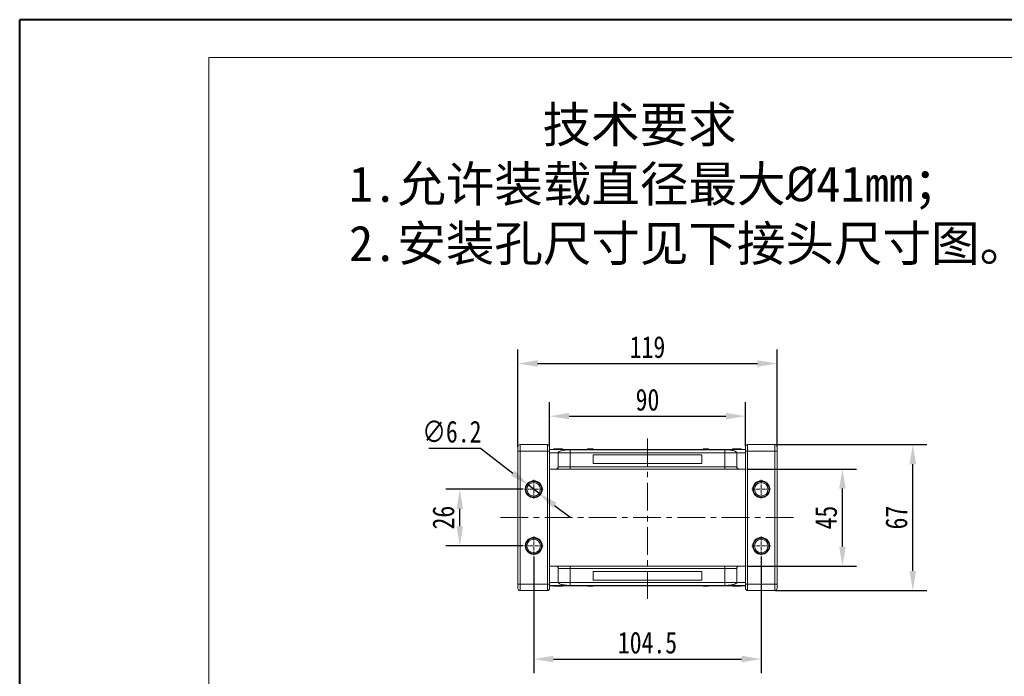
# Model space of a CAD drawing. Header units: millimetres. Extents: x 2145 to 3607, y 659 to 1692.
# Tile 14 of 85: x 2145 to 2597, y 1390 to 1692. Entities that reach past the tile are written whole.
import ezdxf

# ---------------------------------------------------------------- set-up
doc = ezdxf.new("R2010")
doc.units = ezdxf.units.MM
doc.linetypes.add('CENTER', pattern=[0.6, 0.375, -0.075, 0.075, -0.075])
doc.linetypes.add('CENTERX2', pattern=[20.32, 12.7, -2.54, 2.54, -2.54])
doc.styles.get("Standard").update_dxf_attribs({"font": '仿宋_GB2312.ttf', "width": 0.8})
doc.styles.add('样式 6', font='仿宋_GB2312.ttf')
doc.dimstyles.new('ISO-45.1', dxfattribs={"dimtxt": 10, "dimasz": 9, "dimexe": 6.5, "dimexo": 0.625, "dimgap": 2.5, "dimtad": 1, "dimtoh": 1, "dimdsep": 46, "dimtxsty": 'Standard', "dimcen": 2.5, "dimadec": 0, "dimazin": 0, "dimtfac": 1, "dimtmove": 0, "dimatfit": 3, "dimfxl": 0, "dimarcsym": 0})
doc.dimstyles.new('副本 ISO-45.1', dxfattribs={"dimtxt": 10, "dimasz": 9, "dimexe": 6.5, "dimexo": 0.625, "dimgap": 2.5, "dimtad": 1, "dimdsep": 46, "dimtxsty": 'Standard', "dimcen": 2.5, "dimadec": 0, "dimazin": 0, "dimtfac": 1, "dimtmove": 0, "dimatfit": 3, "dimfxl": 0, "dimarcsym": 0})

# ---------------------------------------------------------------- blocks, each defined once
blk = doc.blocks.new('*D2582')
at = {"color": 0, "lineweight": -2}
for p, q in [((2380.98, 1445.23), (2380.98, 1391.67)), ((2485.48, 1445.23), (2485.48, 1391.67)), ((2389.98, 1398.17), (2476.48, 1398.17))]:
    blk.add_line(p, q, dxfattribs=at)
at = {"color": 0, "lineweight": 9}
for points in [[(2389.98, 1399.67), (2389.98, 1396.67), (2380.98, 1398.17)], [(2476.48, 1399.67), (2476.48, 1396.67), (2485.48, 1398.17)]]:
    blk.add_solid(points, dxfattribs=at)
at = {"layer": 'Defpoints', "color": 0, "lineweight": 9}
for p in [(2380.98, 1445.85), (2485.48, 1445.85), (2485.48, 1398.17)]:
    blk.add_point(p, dxfattribs=at)
at = {"color": 0, "lineweight": 9, "insert": (2433.23, 1405.67), "char_height": 10, "attachment_point": 5}
blk.add_mtext('104.5', dxfattribs=at)
blk = doc.blocks.new('*D2583')
at = {"color": 0, "lineweight": -2}
for p, q in [((2376.07, 1476.14), (2340.53, 1476.14)), ((2347.03, 1459.14), (2347.03, 1467.14)), ((2376.07, 1450.14), (2340.53, 1450.14))]:
    blk.add_line(p, q, dxfattribs=at)
at = {"color": 0, "lineweight": 9}
for points in [[(2345.53, 1467.14), (2348.53, 1467.14), (2347.03, 1476.14)], [(2345.53, 1459.14), (2348.53, 1459.14), (2347.03, 1450.14)]]:
    blk.add_solid(points, dxfattribs=at)
at = {"layer": 'Defpoints', "color": 0, "lineweight": 9}
for p in [(2347.03, 1476.14), (2376.69, 1476.14), (2376.69, 1450.14)]:
    blk.add_point(p, dxfattribs=at)
at = {"color": 0, "lineweight": 9, "insert": (2339.53, 1463.14), "char_height": 10, "attachment_point": 5, "rotation": 90}
blk.add_mtext('26', dxfattribs=at)
blk = doc.blocks.new('*D2584')
at = {"color": 0, "lineweight": -2}
for p, q in [((2478.86, 1485.44), (2529.29, 1485.44)), ((2522.79, 1449.84), (2522.79, 1476.44)), ((2478.86, 1440.84), (2529.29, 1440.84))]:
    blk.add_line(p, q, dxfattribs=at)
at = {"color": 0, "lineweight": 9}
for points in [[(2521.29, 1476.44), (2524.29, 1476.44), (2522.79, 1485.44)], [(2521.29, 1449.84), (2524.29, 1449.84), (2522.79, 1440.84)]]:
    blk.add_solid(points, dxfattribs=at)
at = {"layer": 'Defpoints', "color": 0, "lineweight": 9}
for p in [(2478.23, 1485.44), (2522.79, 1485.44), (2478.23, 1440.84)]:
    blk.add_point(p, dxfattribs=at)
at = {"color": 0, "lineweight": 9, "insert": (2515.29, 1463.14), "char_height": 10, "attachment_point": 5, "rotation": 90}
blk.add_mtext('45', dxfattribs=at)
blk = doc.blocks.new('*D2585')
at = {"color": 0, "lineweight": -2}
for p, q in [((2492.04, 1496.64), (2561.61, 1496.64)), ((2555.11, 1438.64), (2555.11, 1487.64)), ((2492.04, 1429.64), (2561.61, 1429.64))]:
    blk.add_line(p, q, dxfattribs=at)
at = {"color": 0, "lineweight": 9}
for points in [[(2553.61, 1487.64), (2556.61, 1487.64), (2555.11, 1496.64)], [(2553.61, 1438.64), (2556.61, 1438.64), (2555.11, 1429.64)]]:
    blk.add_solid(points, dxfattribs=at)
at = {"layer": 'Defpoints', "color": 0, "lineweight": 9}
for p in [(2491.41, 1496.64), (2555.11, 1496.64), (2491.41, 1429.64)]:
    blk.add_point(p, dxfattribs=at)
at = {"color": 0, "lineweight": 9, "insert": (2547.61, 1463.14), "char_height": 10, "attachment_point": 5, "rotation": 90}
blk.add_mtext('67', dxfattribs=at)
blk = doc.blocks.new('*D2586')
at = {"color": 0, "lineweight": -2}
for p, q in [((2388.23, 1495.94), (2388.23, 1516.2)), ((2478.23, 1495.94), (2478.23, 1516.2)), ((2397.23, 1509.7), (2469.23, 1509.7))]:
    blk.add_line(p, q, dxfattribs=at)
at = {"color": 0, "lineweight": 9}
for points in [[(2397.23, 1511.2), (2397.23, 1508.2), (2388.23, 1509.7)], [(2469.23, 1511.2), (2469.23, 1508.2), (2478.23, 1509.7)]]:
    blk.add_solid(points, dxfattribs=at)
at = {"layer": 'Defpoints', "color": 0, "lineweight": 9}
for p in [(2478.23, 1509.7), (2388.23, 1495.31), (2478.23, 1495.31)]:
    blk.add_point(p, dxfattribs=at)
at = {"color": 0, "lineweight": 9, "insert": (2433.23, 1517.2), "char_height": 10, "attachment_point": 5}
blk.add_mtext('90', dxfattribs=at)
blk = doc.blocks.new('*D2587')
at = {"color": 0, "lineweight": -2}
for p, q in [((2373.73, 1495.65), (2373.73, 1540.38)), ((2492.73, 1495.65), (2492.73, 1540.38)), ((2382.73, 1533.88), (2483.73, 1533.88))]:
    blk.add_line(p, q, dxfattribs=at)
at = {"color": 0, "lineweight": 9}
for points in [[(2382.73, 1535.38), (2382.73, 1532.38), (2373.73, 1533.88)], [(2483.73, 1535.38), (2483.73, 1532.38), (2492.73, 1533.88)]]:
    blk.add_solid(points, dxfattribs=at)
at = {"layer": 'Defpoints', "color": 0, "lineweight": 9}
for p in [(2492.73, 1533.88), (2373.73, 1495.03), (2492.73, 1495.03)]:
    blk.add_point(p, dxfattribs=at)
at = {"color": 0, "lineweight": 9, "insert": (2433.23, 1541.38), "char_height": 10, "attachment_point": 5}
blk.add_mtext('119', dxfattribs=at)
blk = doc.blocks.new('*D2588')
at = {"color": 0, "lineweight": -2}
for p, q in [((2332.77, 1495.02), (2356.48, 1495.02)), ((2356.48, 1495.02), (2371.4, 1483.52)), ((2383.44, 1474.25), (2378.53, 1478.03)), ((2390.57, 1468.76), (2397.7, 1463.27))]:
    blk.add_line(p, q, dxfattribs=at)
at = {"color": 0, "lineweight": 9}
for points in [[(2372.31, 1484.71), (2370.48, 1482.34), (2378.53, 1478.03)], [(2391.48, 1469.95), (2389.65, 1467.57), (2383.44, 1474.25)]]:
    blk.add_solid(points, dxfattribs=at)
at = {"layer": 'Defpoints', "color": 0, "lineweight": 9}
for p in [(2378.53, 1478.03), (2383.44, 1474.25)]:
    blk.add_point(p, dxfattribs=at)
at = {"color": 0, "lineweight": 9, "insert": (2343.37, 1502.52), "char_height": 10, "attachment_point": 5}
blk.add_mtext('∅6.2', dxfattribs=at)

msp = doc.modelspace()

# ---------------------------------------------------------------- linework, layer by layer
at = {"color": 7, "lineweight": 40}
for p in [(2144.845, 658.706), (3605.673, 1691.72)]:
    msp.add_line(p, (2144.845, 1691.72), dxfattribs=at)
at = {"color": 7, "lineweight": 13}
for p in [(2231.799, 676.097), (3588.282, 1674.329)]:
    msp.add_line(p, (2231.799, 1674.329), dxfattribs=at)
at = {"color": 1, "linetype": 'CENTERX2', "lineweight": 13}
for p, q in [((2433.233, 1425.776), (2433.233, 1500.505)), ((2365.693, 1463.14), (2502.47, 1463.14))]:
    msp.add_line(p, q, dxfattribs=at)
at = {"color": 7, "linetype": 'Continuous', "lineweight": 15}
for p, q in [((2374.733, 1493.64), (2373.733, 1493.64)), ((2373.733, 1432.64), (2373.733, 1493.64)), ((2374.733, 1493.64), (2374.733, 1496.64)), ((2374.733, 1496.64), (2387.233, 1496.64)), ((2374.733, 1493.64), (2374.733, 1432.64)), ((2387.233, 1493.64), (2374.733, 1493.64)), ((2387.233, 1493.64), (2387.233, 1496.64)), ((2388.233, 1493.64), (2387.233, 1493.64)), ((2387.233, 1432.64), (2387.233, 1493.64)), ((2388.233, 1494.44), (2433.233, 1494.44)), ((2433.233, 1494.396), (2388.233, 1494.396)), ((2388.233, 1432.64), (2388.233, 1493.64)), ((2388.233, 1492.94), (2392.233, 1492.94)), ((2390.182, 1494.64), (2390.182, 1494.44)), ((2392.18, 1494.44), (2392.18, 1494.64)), ((2397.733, 1492.94), (2392.233, 1492.94)), ((2392.233, 1486.44), (2392.233, 1492.94)), ((2394.233, 1494.64), (2394.233, 1494.44)), ((2397.733, 1494.308), (2433.233, 1494.308)), ((2397.733, 1492.94), (2397.733, 1494.308)), ((2397.733, 1486.44), (2397.733, 1492.94)), ((2433.233, 1492.94), (2397.733, 1492.94)), ((2405.751, 1494.44), (2405.751, 1494.64)), ((2405.869, 1494.64), (2405.751, 1494.64)), ((2405.869, 1494.44), (2405.869, 1494.64)), ((2405.869, 1494.64), (2405.974, 1494.64)), ((2405.974, 1494.64), (2405.974, 1494.44)), ((2406.325, 1494.64), (2405.974, 1494.64)), ((2406.325, 1494.44), (2406.325, 1494.64)), ((2407.043, 1494.64), (2406.325, 1494.64)), ((2407.043, 1494.44), (2407.043, 1494.64)), ((2407.488, 1494.64), (2407.043, 1494.64)), ((2407.488, 1494.44), (2407.488, 1494.64)), ((2407.488, 1494.64), (2407.559, 1494.64)), ((2407.559, 1494.64), (2407.559, 1494.44)), ((2407.559, 1494.64), (2407.819, 1494.64)), ((2407.819, 1494.44), (2407.819, 1494.64)), ((2408.3, 1494.64), (2407.819, 1494.64)), ((2408.3, 1494.44), (2408.3, 1494.64)), ((2408.3, 1494.64), (2408.304, 1494.64)), ((2408.304, 1494.64), (2408.304, 1494.44)), ((2433.233, 1494.44), (2478.233, 1494.44)), ((2478.233, 1494.396), (2433.233, 1494.396)), ((2433.233, 1494.308), (2468.733, 1494.308)), ((2468.733, 1492.94), (2433.233, 1492.94)), ((2458.777, 1494.44), (2458.777, 1494.64)), ((2458.777, 1494.64), (2458.917, 1494.64)), ((2458.917, 1494.64), (2458.917, 1494.44)), ((2460.296, 1494.64), (2458.917, 1494.64)), ((2460.296, 1494.44), (2460.296, 1494.64)), ((2460.296, 1494.64), (2460.505, 1494.64)), ((2460.505, 1494.64), (2460.505, 1494.44)), ((2460.986, 1494.64), (2460.505, 1494.64)), ((2460.986, 1494.44), (2460.986, 1494.64)), ((2461.091, 1494.64), (2460.986, 1494.64)), ((2461.091, 1494.44), (2461.091, 1494.64)), ((2461.091, 1494.64), (2461.103, 1494.64)), ((2461.103, 1494.64), (2461.103, 1494.44)), ((2461.33, 1494.64), (2461.103, 1494.64)), ((2461.33, 1494.44), (2461.33, 1494.64)), ((2468.733, 1492.94), (2468.733, 1494.308)), ((2474.233, 1492.94), (2468.733, 1492.94)), ((2468.733, 1492.94), (2468.733, 1486.44)), ((2472.233, 1494.64), (2472.233, 1494.44)), ((2472.644, 1494.64), (2472.644, 1494.44)), ((2478.233, 1492.94), (2474.233, 1492.94)), ((2474.233, 1492.94), (2474.233, 1486.44)), ((2474.261, 1494.64), (2474.261, 1494.44)), ((2475.878, 1494.64), (2475.878, 1494.44)), ((2476.285, 1494.64), (2476.285, 1494.44)), ((2478.233, 1493.64), (2479.233, 1493.64)), ((2478.233, 1493.64), (2478.233, 1432.64)), ((2479.233, 1496.64), (2479.233, 1493.64)), ((2479.233, 1496.64), (2491.733, 1496.64)), ((2491.733, 1493.64), (2479.233, 1493.64)), ((2479.233, 1493.64), (2479.233, 1432.64)), ((2491.733, 1496.64), (2491.733, 1493.64)), ((2491.733, 1493.64), (2492.733, 1493.64)), ((2491.733, 1432.64), (2491.733, 1493.64)), ((2492.733, 1493.64), (2492.733, 1432.64)), ((2408.233, 1487.94), (2408.233, 1491.94)), ((2408.233, 1491.94), (2433.233, 1491.94)), ((2433.233, 1491.94), (2458.233, 1491.94)), ((2458.233, 1491.94), (2458.233, 1487.94)), ((2391.233, 1485.44), (2388.233, 1485.44)), ((2392.233, 1486.44), (2397.733, 1486.44)), ((2397.733, 1485.44), (2397.733, 1486.44)), ((2397.733, 1486.44), (2433.233, 1486.44)), ((2433.233, 1485.44), (2397.733, 1485.44)), ((2433.233, 1487.94), (2408.233, 1487.94)), ((2458.233, 1487.94), (2433.233, 1487.94)), ((2433.233, 1486.44), (2468.733, 1486.44)), ((2468.733, 1485.44), (2433.233, 1485.44)), ((2468.733, 1486.44), (2474.233, 1486.44)), ((2468.733, 1486.44), (2468.733, 1485.44)), ((2475.233, 1485.44), (2478.233, 1485.44)), ((2388.233, 1440.84), (2391.233, 1440.84)), ((2392.233, 1433.34), (2392.233, 1439.84)), ((2397.733, 1439.84), (2392.233, 1439.84)), ((2397.733, 1439.84), (2397.733, 1440.84)), ((2397.733, 1440.84), (2433.233, 1440.84)), ((2397.733, 1433.34), (2397.733, 1439.84)), ((2433.233, 1439.84), (2397.733, 1439.84)), ((2408.233, 1434.34), (2408.233, 1438.34)), ((2408.233, 1438.34), (2433.233, 1438.34)), ((2433.233, 1440.84), (2468.733, 1440.84)), ((2468.733, 1439.84), (2433.233, 1439.84)), ((2433.233, 1438.34), (2458.233, 1438.34)), ((2458.233, 1438.34), (2458.233, 1434.34)), ((2468.733, 1439.84), (2468.733, 1440.84)), ((2474.233, 1439.84), (2468.733, 1439.84)), ((2468.733, 1439.84), (2468.733, 1433.34)), ((2474.233, 1439.84), (2474.233, 1433.34)), ((2475.233, 1440.84), (2478.233, 1440.84)), ((2433.233, 1434.34), (2408.233, 1434.34)), ((2458.233, 1434.34), (2433.233, 1434.34)), ((2374.733, 1432.64), (2373.733, 1432.64)), ((2374.733, 1429.64), (2374.733, 1432.64)), ((2374.733, 1432.64), (2387.233, 1432.64)), ((2387.233, 1429.64), (2374.733, 1429.64)), ((2388.233, 1432.64), (2387.233, 1432.64)), ((2387.233, 1429.64), (2387.233, 1432.64)), ((2392.233, 1433.34), (2388.233, 1433.34)), ((2388.233, 1431.885), (2433.233, 1431.885)), ((2433.233, 1431.84), (2388.233, 1431.84)), ((2390.182, 1431.64), (2390.182, 1431.84)), ((2390.588, 1431.64), (2390.588, 1431.84)), ((2392.206, 1431.64), (2392.206, 1431.84)), ((2392.233, 1433.34), (2397.733, 1433.34)), ((2393.822, 1431.64), (2393.822, 1431.84)), ((2394.233, 1431.64), (2394.233, 1431.84)), ((2397.733, 1431.972), (2397.733, 1433.34)), ((2397.733, 1433.34), (2433.233, 1433.34)), ((2433.233, 1431.972), (2397.733, 1431.972)), ((2405.751, 1431.84), (2405.751, 1431.64)), ((2405.751, 1431.64), (2405.978, 1431.64)), ((2405.978, 1431.64), (2405.978, 1431.84)), ((2405.99, 1431.64), (2405.978, 1431.64)), ((2405.99, 1431.84), (2405.99, 1431.64)), ((2405.99, 1431.64), (2406.095, 1431.64)), ((2406.095, 1431.84), (2406.095, 1431.64)), ((2406.095, 1431.64), (2406.576, 1431.64)), ((2406.576, 1431.64), (2406.576, 1431.84)), ((2406.785, 1431.64), (2406.576, 1431.64)), ((2406.785, 1431.84), (2406.785, 1431.64)), ((2406.785, 1431.64), (2408.164, 1431.64)), ((2408.164, 1431.64), (2408.164, 1431.84)), ((2408.304, 1431.64), (2408.164, 1431.64)), ((2408.304, 1431.84), (2408.304, 1431.64)), ((2433.233, 1433.34), (2468.733, 1433.34)), ((2468.733, 1431.972), (2433.233, 1431.972)), ((2433.233, 1431.885), (2478.233, 1431.885)), ((2478.233, 1431.84), (2433.233, 1431.84)), ((2458.777, 1431.64), (2458.777, 1431.84)), ((2458.781, 1431.64), (2458.777, 1431.64)), ((2458.781, 1431.84), (2458.781, 1431.64)), ((2458.781, 1431.64), (2459.263, 1431.64)), ((2459.263, 1431.84), (2459.263, 1431.64)), ((2459.523, 1431.64), (2459.263, 1431.64)), ((2459.523, 1431.64), (2459.523, 1431.84)), ((2459.593, 1431.64), (2459.523, 1431.64)), ((2459.593, 1431.84), (2459.593, 1431.64)), ((2459.593, 1431.64), (2460.038, 1431.64)), ((2460.038, 1431.84), (2460.038, 1431.64)), ((2460.038, 1431.64), (2460.756, 1431.64)), ((2460.756, 1431.84), (2460.756, 1431.64)), ((2460.756, 1431.64), (2461.107, 1431.64)), ((2461.107, 1431.64), (2461.107, 1431.84)), ((2461.213, 1431.64), (2461.107, 1431.64)), ((2461.213, 1431.84), (2461.213, 1431.64)), ((2461.213, 1431.64), (2461.33, 1431.64)), ((2461.33, 1431.84), (2461.33, 1431.64)), ((2468.733, 1433.34), (2474.233, 1433.34)), ((2468.733, 1433.34), (2468.733, 1431.972)), ((2472.233, 1431.64), (2472.233, 1431.84)), ((2474.233, 1433.34), (2478.233, 1433.34)), ((2474.287, 1431.84), (2474.287, 1431.64)), ((2476.285, 1431.64), (2476.285, 1431.84)), ((2478.233, 1432.64), (2479.233, 1432.64)), ((2479.233, 1432.64), (2479.233, 1429.64)), ((2479.233, 1432.64), (2491.733, 1432.64)), ((2491.733, 1429.64), (2479.233, 1429.64)), ((2491.733, 1432.64), (2492.733, 1432.64)), ((2491.733, 1432.64), (2491.733, 1429.64))]:
    msp.add_line(p, q, dxfattribs=at)
at = {"color": 1, "linetype": 'CENTER', "lineweight": 9, "ltscale": 3.9624}
for p, q in [((2380.983, 1480.43), (2380.983, 1471.85)), ((2485.483, 1480.43), (2485.483, 1471.85)), ((2376.693, 1476.14), (2385.273, 1476.14)), ((2481.193, 1476.14), (2489.773, 1476.14)), ((2380.983, 1454.43), (2380.983, 1445.85)), ((2485.483, 1454.43), (2485.483, 1445.85)), ((2376.693, 1450.14), (2385.273, 1450.14)), ((2481.193, 1450.14), (2489.773, 1450.14))]:
    msp.add_line(p, q, dxfattribs=at)
at = {"color": 7, "linetype": 'Continuous', "lineweight": 15}
for centre, radius in [((2380.983, 1476.14), 3.9), ((2380.983, 1476.14), 3.1), ((2485.483, 1476.14), 3.9), ((2485.483, 1476.14), 3.1), ((2380.983, 1450.14), 3.9), ((2380.983, 1450.14), 3.1), ((2485.483, 1450.14), 3.9), ((2485.483, 1450.14), 3.1)]:
    msp.add_circle(centre, radius, dxfattribs=at)
for centre, start, end in [((2374.733, 1495.64), 90, 180), ((2387.233, 1495.64), 0, 90), ((2479.233, 1495.64), 90, 180), ((2491.733, 1495.64), 0, 90), ((2374.733, 1430.64), 180, 270), ((2387.233, 1430.64), 270, 0), ((2479.233, 1430.64), 180, 270), ((2491.733, 1430.64), 270, 0)]:
    msp.add_arc(centre, 1, start, end, dxfattribs=at)
for points, knots in [([(2373.733, 1493.64), (2373.733, 1493.892), (2373.733, 1494.28), (2373.733, 1494.746), (2373.733, 1495.065), (2373.733, 1495.323), (2373.733, 1495.572), (2373.733, 1495.613), (2373.733, 1495.64)], [0, 0, 0, 0, 0.2394429, 0.3698071, 0.5000001, 0.6303641, 0.7605571, 1, 1, 1, 1]), ([(2388.233, 1493.64), (2388.233, 1493.892), (2388.233, 1494.28), (2388.233, 1494.746), (2388.233, 1495.064), (2388.233, 1495.323), (2388.233, 1495.572), (2388.233, 1495.613), (2388.233, 1495.64)], [0, 0, 0, 0, 0.2394429, 0.3696359, 0.4999999, 0.6301929, 0.7605571, 1, 1, 1, 1]), ([(2390.182, 1494.64), (2390.193, 1494.64), (2390.214, 1494.64), (2390.415, 1494.64), (2390.72, 1494.64), (2391.256, 1494.64), (2391.766, 1494.64), (2392.121, 1494.64), (2392.18, 1494.64)], [0, 0, 0, 0, 0.1482689, 0.2976473, 0.4424214, 0.6078512, 0.9356585, 1, 1, 1, 1]), ([(2392.18, 1494.64), (2392.313, 1494.64), (2392.714, 1494.64), (2393.27, 1494.64), (2393.779, 1494.64), (2394.081, 1494.64), (2394.219, 1494.64), (2394.23, 1494.64), (2394.233, 1494.64)], [0, 0, 0, 0, 0.1423372, 0.4291269, 0.5899433, 0.7512055, 0.9098946, 1, 1, 1, 1]), ([(2392.233, 1492.94), (2392.253, 1493.022), (2392.291, 1493.185), (2392.594, 1493.422), (2393.072, 1493.646), (2393.724, 1493.849), (2394.529, 1494.025), (2395.357, 1494.152), (2396.144, 1494.237), (2396.895, 1494.294), (2397.439, 1494.304), (2397.733, 1494.308)], [0, 0, 0, 0, 0.1245955, 0.2491892, 0.3738223, 0.4984451, 0.6220504, 0.7455895, 0.8257011, 0.9057067, 1, 1, 1, 1]), ([(2468.733, 1494.308), (2469.125, 1494.3), (2469.821, 1494.284), (2470.741, 1494.196), (2471.525, 1494.092), (2472.238, 1493.963), (2472.901, 1493.804), (2473.471, 1493.615), (2473.907, 1493.399), (2474.181, 1493.172), (2474.216, 1493.018), (2474.233, 1492.94)], [0, 0, 0, 0, 0.1253767, 0.2231439, 0.3210442, 0.4226148, 0.5242047, 0.6437825, 0.7633681, 0.8816833, 1, 1, 1, 1]), ([(2472.233, 1494.64), (2472.236, 1494.64), (2472.24, 1494.64), (2472.284, 1494.64), (2472.362, 1494.64), (2472.46, 1494.64), (2472.558, 1494.64), (2472.616, 1494.64), (2472.644, 1494.64)], [0, 0, 0, 0, 0.1926347, 0.388697, 0.5820148, 0.7830443, 0.8909593, 1, 1, 1, 1]), ([(2472.644, 1494.64), (2472.699, 1494.64), (2472.808, 1494.64), (2473.045, 1494.64), (2473.353, 1494.64), (2473.69, 1494.64), (2473.994, 1494.64), (2474.172, 1494.64), (2474.261, 1494.64)], [0, 0, 0, 0, 0.1184406, 0.2393457, 0.4595932, 0.6849248, 0.8422399, 1, 1, 1, 1]), ([(2474.261, 1494.64), (2474.394, 1494.64), (2474.697, 1494.64), (2475.227, 1494.64), (2475.649, 1494.64), (2475.856, 1494.64), (2475.878, 1494.64)], [0, 0, 0, 0, 0.23673076, 0.53755546, 0.94966792, 1, 1, 1, 1]), ([(2475.878, 1494.64), (2475.929, 1494.64), (2476.03, 1494.64), (2476.146, 1494.64), (2476.229, 1494.64), (2476.267, 1494.64), (2476.282, 1494.64), (2476.284, 1494.64), (2476.285, 1494.64)], [0, 0, 0, 0, 0.1937762, 0.3936, 0.5878635, 0.7889077, 0.894169, 1, 1, 1, 1]), ([(2478.233, 1495.64), (2478.233, 1495.613), (2478.233, 1495.572), (2478.233, 1495.323), (2478.233, 1495.065), (2478.233, 1494.746), (2478.233, 1494.28), (2478.233, 1493.892), (2478.233, 1493.64)], [0, 0, 0, 0, 0.2394429, 0.3696359, 0.4999999, 0.6301929, 0.7605571, 1, 1, 1, 1]), ([(2492.733, 1495.64), (2492.733, 1495.613), (2492.733, 1495.572), (2492.733, 1495.323), (2492.733, 1495.064), (2492.733, 1494.746), (2492.733, 1494.28), (2492.733, 1493.892), (2492.733, 1493.64)], [0, 0, 0, 0, 0.23944295, 0.36980709, 0.50000008, 0.63036414, 0.76055705, 1, 1, 1, 1]), ([(2391.233, 1485.44), (2391.346, 1485.451), (2391.571, 1485.473), (2391.87, 1485.646), (2392.096, 1485.9), (2392.216, 1486.181), (2392.228, 1486.366), (2392.233, 1486.44)], [0, 0, 0, 0, 0.21469386, 0.42938772, 0.64408158, 0.85877544, 1, 1, 1, 1]), ([(2397.733, 1485.44), (2397.337, 1485.44), (2396.52, 1485.44), (2395.309, 1485.44), (2394.144, 1485.44), (2393.104, 1485.44), (2392.399, 1485.44), (2391.952, 1485.44), (2391.598, 1485.44), (2391.298, 1485.44), (2391.254, 1485.44), (2391.233, 1485.44)], [0, 0, 0, 0, 0.1164968, 0.2399717, 0.3685799, 0.4999174, 0.6312549, 0.6956158, 0.7600283, 0.8835032, 1, 1, 1, 1]), ([(2475.233, 1485.44), (2475.212, 1485.44), (2475.169, 1485.44), (2474.807, 1485.44), (2474.207, 1485.44), (2473.362, 1485.44), (2472.493, 1485.44), (2471.729, 1485.44), (2470.947, 1485.44), (2469.946, 1485.44), (2469.13, 1485.44), (2468.733, 1485.44)], [0, 0, 0, 0, 0.1164968, 0.2399717, 0.3685799, 0.4999174, 0.6312549, 0.6956158, 0.7600283, 0.8835032, 1, 1, 1, 1]), ([(2474.233, 1486.44), (2474.244, 1486.328), (2474.267, 1486.103), (2474.439, 1485.803), (2474.693, 1485.577), (2474.974, 1485.457), (2475.16, 1485.445), (2475.233, 1485.44)], [0, 0, 0, 0, 0.21469386, 0.42938772, 0.64408158, 0.85877544, 1, 1, 1, 1]), ([(2384.583, 1476.14), (2384.571, 1476.366), (2384.547, 1476.819), (2384.343, 1477.491), (2384.015, 1478.131), (2383.546, 1478.703), (2383.07, 1479.093), (2382.647, 1479.34), (2382.217, 1479.536), (2381.662, 1479.699), (2380.984, 1479.761), (2380.305, 1479.699), (2379.633, 1479.502), (2378.992, 1479.171), (2378.421, 1478.703), (2378.031, 1478.227), (2377.783, 1477.803), (2377.589, 1477.374), (2377.419, 1476.819), (2377.395, 1476.366), (2377.383, 1476.14)], [0, 0, 0, 0, 0.05998, 0.1199831, 0.1849463, 0.249957, 0.3149202, 0.3472901, 0.3800161, 0.4399843, 0.4999996, 0.5599679, 0.6199831, 0.6849463, 0.749957, 0.8149202, 0.8472901, 0.8800161, 0.9399965, 1, 1, 1, 1]), ([(2489.083, 1476.14), (2489.071, 1476.366), (2489.047, 1476.819), (2488.843, 1477.491), (2488.515, 1478.131), (2488.046, 1478.703), (2487.57, 1479.093), (2487.147, 1479.34), (2486.717, 1479.536), (2486.162, 1479.699), (2485.484, 1479.761), (2484.805, 1479.699), (2484.133, 1479.502), (2483.492, 1479.171), (2482.921, 1478.703), (2482.531, 1478.227), (2482.283, 1477.803), (2482.089, 1477.374), (2481.919, 1476.819), (2481.895, 1476.366), (2481.883, 1476.14)], [0, 0, 0, 0, 0.05998, 0.1199831, 0.1849463, 0.249957, 0.3149202, 0.3472901, 0.3800161, 0.4399843, 0.4999996, 0.5599679, 0.6199831, 0.6849463, 0.749957, 0.8149202, 0.8472901, 0.8800161, 0.9399965, 1, 1, 1, 1]), ([(2377.383, 1476.14), (2377.395, 1475.914), (2377.419, 1475.461), (2377.624, 1474.789), (2377.952, 1474.149), (2378.42, 1473.578), (2378.897, 1473.187), (2379.32, 1472.94), (2379.749, 1472.745), (2380.305, 1472.582), (2380.983, 1472.519), (2381.662, 1472.582), (2382.334, 1472.779), (2382.974, 1473.109), (2383.546, 1473.577), (2383.936, 1474.054), (2384.184, 1474.477), (2384.378, 1474.906), (2384.547, 1475.461), (2384.571, 1475.914), (2384.583, 1476.14)], [0, 0, 0, 0, 0.05998, 0.1199831, 0.1849463, 0.249957, 0.3149202, 0.3472901, 0.3800161, 0.4399843, 0.4999996, 0.5599679, 0.6199831, 0.6849463, 0.749957, 0.8149202, 0.8472901, 0.8800161, 0.9399965, 1, 1, 1, 1]), ([(2481.883, 1476.14), (2481.895, 1475.914), (2481.919, 1475.461), (2482.124, 1474.789), (2482.452, 1474.149), (2482.92, 1473.578), (2483.397, 1473.187), (2483.82, 1472.94), (2484.249, 1472.745), (2484.805, 1472.582), (2485.483, 1472.519), (2486.162, 1472.582), (2486.834, 1472.779), (2487.474, 1473.109), (2488.046, 1473.577), (2488.436, 1474.054), (2488.684, 1474.477), (2488.878, 1474.906), (2489.047, 1475.461), (2489.071, 1475.914), (2489.083, 1476.14)], [0, 0, 0, 0, 0.05998, 0.1199831, 0.1849463, 0.249957, 0.3149202, 0.3472901, 0.3800161, 0.4399843, 0.4999996, 0.5599679, 0.6199831, 0.6849463, 0.749957, 0.8149202, 0.8472901, 0.8800161, 0.9399965, 1, 1, 1, 1]), ([(2384.583, 1450.14), (2384.571, 1450.366), (2384.547, 1450.819), (2384.343, 1451.491), (2384.015, 1452.131), (2383.546, 1452.703), (2383.07, 1453.093), (2382.647, 1453.34), (2382.217, 1453.536), (2381.662, 1453.699), (2380.984, 1453.761), (2380.305, 1453.699), (2379.633, 1453.502), (2378.992, 1453.171), (2378.421, 1452.703), (2378.031, 1452.227), (2377.783, 1451.803), (2377.589, 1451.374), (2377.419, 1450.819), (2377.395, 1450.366), (2377.383, 1450.14)], [0, 0, 0, 0, 0.05998, 0.1199831, 0.1849463, 0.249957, 0.3149202, 0.3472901, 0.3800161, 0.4399843, 0.4999996, 0.5599679, 0.6199831, 0.6849463, 0.749957, 0.8149202, 0.8472901, 0.8800161, 0.9399965, 1, 1, 1, 1]), ([(2489.083, 1450.14), (2489.071, 1450.366), (2489.047, 1450.819), (2488.843, 1451.491), (2488.515, 1452.131), (2488.046, 1452.703), (2487.57, 1453.093), (2487.147, 1453.34), (2486.717, 1453.536), (2486.162, 1453.699), (2485.484, 1453.761), (2484.805, 1453.699), (2484.133, 1453.502), (2483.492, 1453.171), (2482.921, 1452.703), (2482.531, 1452.227), (2482.283, 1451.803), (2482.089, 1451.374), (2481.919, 1450.819), (2481.895, 1450.366), (2481.883, 1450.14)], [0, 0, 0, 0, 0.05998, 0.1199831, 0.1849463, 0.249957, 0.3149202, 0.3472901, 0.3800161, 0.4399843, 0.4999996, 0.5599679, 0.6199831, 0.6849463, 0.749957, 0.8149202, 0.8472901, 0.8800161, 0.9399965, 1, 1, 1, 1]), ([(2377.383, 1450.14), (2377.395, 1449.914), (2377.419, 1449.461), (2377.624, 1448.789), (2377.952, 1448.149), (2378.42, 1447.578), (2378.897, 1447.187), (2379.32, 1446.94), (2379.749, 1446.745), (2380.305, 1446.582), (2380.983, 1446.519), (2381.662, 1446.582), (2382.334, 1446.779), (2382.974, 1447.109), (2383.546, 1447.577), (2383.936, 1448.054), (2384.184, 1448.477), (2384.378, 1448.906), (2384.547, 1449.461), (2384.571, 1449.914), (2384.583, 1450.14)], [0, 0, 0, 0, 0.05998, 0.1199831, 0.1849463, 0.249957, 0.3149202, 0.3472901, 0.3800161, 0.4399843, 0.4999996, 0.5599679, 0.6199831, 0.6849463, 0.749957, 0.8149202, 0.8472901, 0.8800161, 0.9399965, 1, 1, 1, 1]), ([(2481.883, 1450.14), (2481.895, 1449.914), (2481.919, 1449.461), (2482.124, 1448.789), (2482.452, 1448.149), (2482.92, 1447.578), (2483.397, 1447.187), (2483.82, 1446.94), (2484.249, 1446.745), (2484.805, 1446.582), (2485.483, 1446.519), (2486.162, 1446.582), (2486.834, 1446.779), (2487.474, 1447.109), (2488.046, 1447.577), (2488.436, 1448.054), (2488.684, 1448.477), (2488.878, 1448.906), (2489.047, 1449.461), (2489.071, 1449.914), (2489.083, 1450.14)], [0, 0, 0, 0, 0.05998, 0.1199831, 0.1849463, 0.249957, 0.3149202, 0.3472901, 0.3800161, 0.4399843, 0.4999996, 0.5599679, 0.6199831, 0.6849463, 0.749957, 0.8149202, 0.8472901, 0.8800161, 0.9399965, 1, 1, 1, 1]), ([(2392.233, 1439.84), (2392.222, 1439.953), (2392.2, 1440.177), (2392.028, 1440.477), (2391.774, 1440.703), (2391.493, 1440.823), (2391.307, 1440.835), (2391.233, 1440.84)], [0, 0, 0, 0, 0.2146939, 0.4293877, 0.6440816, 0.8587754, 1, 1, 1, 1]), ([(2391.233, 1440.84), (2391.254, 1440.84), (2391.298, 1440.84), (2391.659, 1440.84), (2392.259, 1440.84), (2393.104, 1440.84), (2393.974, 1440.84), (2394.738, 1440.84), (2395.519, 1440.84), (2396.52, 1440.84), (2397.337, 1440.84), (2397.733, 1440.84)], [0, 0, 0, 0, 0.11649679, 0.2399717, 0.36857994, 0.49991744, 0.63125493, 0.69561579, 0.7600283, 0.88350321, 1, 1, 1, 1]), ([(2468.733, 1440.84), (2469.13, 1440.84), (2469.946, 1440.84), (2471.158, 1440.84), (2472.323, 1440.84), (2473.362, 1440.84), (2474.068, 1440.84), (2474.515, 1440.84), (2474.869, 1440.84), (2475.169, 1440.84), (2475.212, 1440.84), (2475.233, 1440.84)], [0, 0, 0, 0, 0.1164968, 0.2399717, 0.3685799, 0.4999174, 0.6312549, 0.6956158, 0.7600283, 0.8835032, 1, 1, 1, 1]), ([(2475.233, 1440.84), (2475.121, 1440.829), (2474.896, 1440.807), (2474.596, 1440.635), (2474.37, 1440.381), (2474.25, 1440.1), (2474.238, 1439.914), (2474.233, 1439.84)], [0, 0, 0, 0, 0.21469386, 0.42938772, 0.64408158, 0.85877544, 1, 1, 1, 1]), ([(2373.733, 1430.64), (2373.733, 1430.667), (2373.733, 1430.709), (2373.733, 1430.958), (2373.733, 1431.216), (2373.733, 1431.534), (2373.733, 1432), (2373.733, 1432.389), (2373.733, 1432.64)], [0, 0, 0, 0, 0.23944295, 0.36980709, 0.50000008, 0.63036414, 0.76055705, 1, 1, 1, 1]), ([(2388.233, 1430.64), (2388.233, 1430.667), (2388.233, 1430.709), (2388.233, 1430.958), (2388.233, 1431.216), (2388.233, 1431.534), (2388.233, 1432), (2388.233, 1432.389), (2388.233, 1432.64)], [0, 0, 0, 0, 0.2394429, 0.3696359, 0.4999999, 0.6301929, 0.7605571, 1, 1, 1, 1]), ([(2390.588, 1431.64), (2390.538, 1431.64), (2390.436, 1431.64), (2390.321, 1431.64), (2390.238, 1431.64), (2390.2, 1431.64), (2390.185, 1431.64), (2390.183, 1431.64), (2390.182, 1431.64)], [0, 0, 0, 0, 0.1937693, 0.3935642, 0.587886, 0.7891312, 0.8942826, 1, 1, 1, 1]), ([(2392.206, 1431.64), (2392.073, 1431.64), (2391.769, 1431.64), (2391.249, 1431.64), (2390.827, 1431.64), (2390.618, 1431.64), (2390.588, 1431.64)], [0, 0, 0, 0, 0.2366286, 0.5373614, 0.9329864, 1, 1, 1, 1]), ([(2393.822, 1431.64), (2393.768, 1431.64), (2393.659, 1431.64), (2393.427, 1431.64), (2393.131, 1431.64), (2392.8, 1431.64), (2392.49, 1431.64), (2392.301, 1431.64), (2392.206, 1431.64)], [0, 0, 0, 0, 0.118432, 0.2393289, 0.4494336, 0.6641784, 0.8318201, 1, 1, 1, 1]), ([(2397.733, 1431.972), (2397.342, 1431.981), (2396.646, 1431.996), (2395.726, 1432.085), (2394.942, 1432.188), (2394.229, 1432.317), (2393.566, 1432.477), (2392.995, 1432.666), (2392.559, 1432.881), (2392.286, 1433.108), (2392.251, 1433.263), (2392.233, 1433.34)], [0, 0, 0, 0, 0.1253767, 0.2231439, 0.3210442, 0.4226148, 0.5242047, 0.6437825, 0.7633681, 0.8816833, 1, 1, 1, 1]), ([(2394.233, 1431.64), (2394.231, 1431.64), (2394.227, 1431.64), (2394.183, 1431.64), (2394.105, 1431.64), (2394.006, 1431.64), (2393.908, 1431.64), (2393.851, 1431.64), (2393.822, 1431.64)], [0, 0, 0, 0, 0.1926273, 0.3886837, 0.5820134, 0.7832006, 0.8910383, 1, 1, 1, 1]), ([(2474.233, 1433.34), (2474.214, 1433.259), (2474.175, 1433.096), (2473.873, 1432.858), (2473.394, 1432.635), (2472.743, 1432.431), (2471.937, 1432.256), (2471.11, 1432.128), (2470.323, 1432.044), (2469.572, 1431.986), (2469.028, 1431.977), (2468.733, 1431.972)], [0, 0, 0, 0, 0.1245955, 0.2491892, 0.3738223, 0.4984451, 0.6220504, 0.7455895, 0.8257011, 0.9057067, 1, 1, 1, 1]), ([(2474.287, 1431.64), (2474.154, 1431.64), (2473.752, 1431.64), (2473.197, 1431.64), (2472.688, 1431.64), (2472.386, 1431.64), (2472.248, 1431.64), (2472.237, 1431.64), (2472.233, 1431.64)], [0, 0, 0, 0, 0.1423372, 0.4291269, 0.5899433, 0.7512055, 0.9098946, 1, 1, 1, 1]), ([(2476.285, 1431.64), (2476.274, 1431.64), (2476.253, 1431.64), (2476.05, 1431.64), (2475.745, 1431.64), (2475.21, 1431.64), (2474.701, 1431.64), (2474.346, 1431.64), (2474.287, 1431.64)], [0, 0, 0, 0, 0.148288, 0.2977445, 0.4437132, 0.6077915, 0.9347078, 1, 1, 1, 1]), ([(2478.233, 1432.64), (2478.233, 1432.389), (2478.233, 1432), (2478.233, 1431.534), (2478.233, 1431.216), (2478.233, 1430.958), (2478.233, 1430.709), (2478.233, 1430.667), (2478.233, 1430.64)], [0, 0, 0, 0, 0.2394429, 0.3696359, 0.4999999, 0.6301929, 0.7605571, 1, 1, 1, 1]), ([(2492.733, 1432.64), (2492.733, 1432.389), (2492.733, 1432), (2492.733, 1431.534), (2492.733, 1431.216), (2492.733, 1430.958), (2492.733, 1430.709), (2492.733, 1430.667), (2492.733, 1430.64)], [0, 0, 0, 0, 0.2394429, 0.3698071, 0.5000001, 0.6303641, 0.7605571, 1, 1, 1, 1])]:
    msp.add_open_spline(points, degree=3, knots=knots, dxfattribs=at)

# ---------------------------------------------------------------- texts
at = {"insert": (2296.09, 1651.695), "char_height": 16.3409, "attachment_point": 1, "style": '样式 6'}
msp.add_mtext('        技术要求\\P1.允许装载直径最大{\\fISOCPEUR|b0|i0|c0|p34;%%C}41mm；\\P2.安装孔尺寸见下接头尺寸图。', dxfattribs=at)

# ---------------------------------------------------------------- dimensions: what is measured, and where the dimension line sits
at = {"color": 5, "lineweight": 9}
for base, p1, p2, picture, middle in [((2492.733, 1533.885), (2373.733, 1495.029), (2492.733, 1495.029), '*D2587', (2433.233, 1541.385)), ((2478.233, 1509.697), (2388.233, 1495.314), (2478.233, 1495.314), '*D2586', (2433.233, 1517.197)), ((2485.483, 1398.172), (2380.983, 1445.85), (2485.483, 1445.85), '*D2582', (2433.233, 1405.672))]:
    dim = msp.add_linear_dim(base=base, p1=p1, p2=p2, dimstyle='副本 ISO-45.1', dxfattribs=at)
    dim.commit()
    dim.dimension.update_dxf_attribs({"geometry": picture, "text_midpoint": middle})
dim = msp.add_diameter_dim_2p(p1=(2383.439, 1474.249), p2=(2378.527, 1478.032), dimstyle='ISO-45.1', dxfattribs=at)
dim.commit()
dim.dimension.update_dxf_attribs({"geometry": '*D2588', "text_midpoint": (2343.375, 1495.016), "dimtype": 163})
for base, p1, p2, picture, middle in [((2555.111, 1496.64), (2491.415, 1429.64), (2491.415, 1496.64), '*D2585', (2547.611, 1463.14)), ((2347.027, 1476.14), (2376.693, 1450.14), (2376.693, 1476.14), '*D2583', (2339.527, 1463.14))]:
    dim = msp.add_linear_dim(base=base, p1=p1, p2=p2, angle=270, dimstyle='副本 ISO-45.1', dxfattribs=at)
    dim.commit()
    dim.dimension.update_dxf_attribs({"geometry": picture, "text_midpoint": middle})
dim = msp.add_linear_dim(base=(2522.791, 1485.44), p1=(2478.233, 1440.84), p2=(2478.233, 1485.44), angle=270, text='45', dimstyle='副本 ISO-45.1', dxfattribs=at)
dim.commit()
dim.dimension.update_dxf_attribs({"geometry": '*D2584', "text_midpoint": (2515.291, 1463.14)})

doc.saveas('drawing.dxf')
